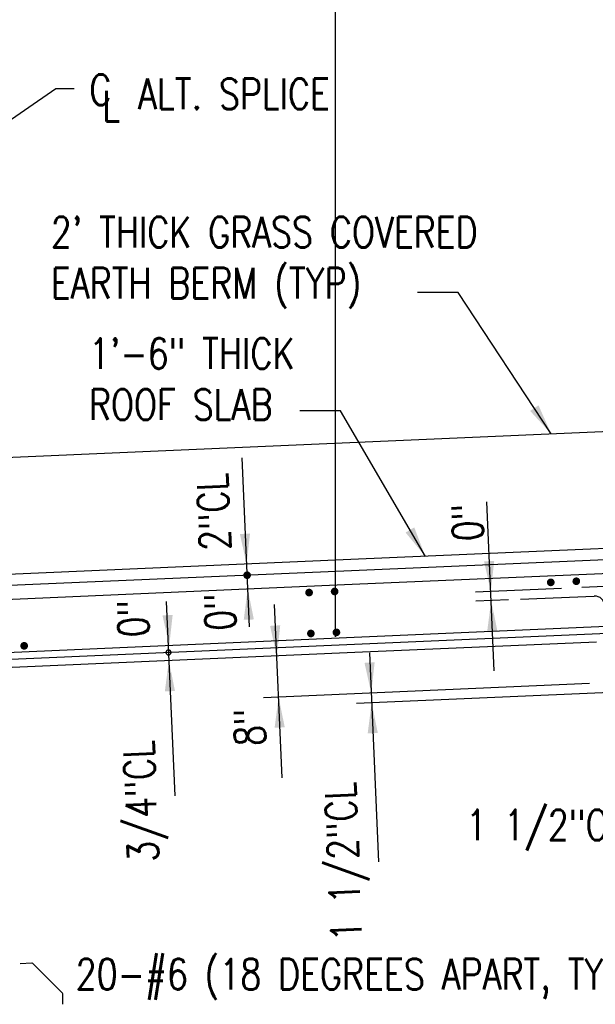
# Model space of a CAD drawing. Header units: inches. Extents: x -9715 to 32893, y -15613 to -1138.
# Tile 145 of 256: x 7388 to 7501, y -5570 to -5377. Entities that reach past the tile are written whole.
import ezdxf
from ezdxf.enums import TextEntityAlignment as Align

# ---------------------------------------------------------------- set-up
doc = ezdxf.new("R2010")
doc.units = ezdxf.units.IN
doc.header["$MEASUREMENT"] = 0
doc.layers.get('DEFPOINTS').update_dxf_attribs({"color": 11})
for name, color, linetype in [('S-ANNO-DIMS', 2, 'Continuous'), ('S-ANNO-TEXT', 2, 'Continuous'), ('S1', 2, 'Continuous'), ('S3', 4, 'Continuous')]:
    doc.layers.add(name, color=color, linetype=linetype)
doc.styles.add('125', font='romans.shx', dxfattribs={"width": 0.8, "height": 2})
doc.styles.add('DIM', font='ROMANS.shx', dxfattribs={"width": 0.8})
doc.dimstyles.new('DIM-16', dxfattribs={"dimscale": 0, "dimtxt": 6, "dimasz": 6, "dimexe": 3, "dimexo": 3, "dimgap": 3, "dimtad": 1, "dimdec": 1, "dimzin": 3, "dimdsep": 46, "dimlunit": 4, "dimtxsty": 'DIM', "dimcen": 0, "dimdle": 0.0625, "dimclrd": 256, "dimclre": 256, "dimclrt": 2, "dimazin": 0, "dimtfac": 1, "dimtdec": 1, "dimtmove": 1, "dimatfit": 0, "dimfxl": 0.0625, "dimfrac": 2, "dimtolj": 1, "dimtzin": 0, "dimarcsym": 0})

# ---------------------------------------------------------------- blocks, each defined once
blk = doc.blocks.new('*D152')
at = {"layer": 'DEFPOINTS', "color": 0}
for p in [(7884.75, -5283.1), (7884.75, -5423.58), (7284.92, -5500.98)]:
    blk.add_point(p, dxfattribs=at)
at = {"layer": 'S-ANNO-DIMS', "lineweight": -2}
for p, q in [((7284.92, -5497.98), (7284.92, -5280.1)), ((7884.75, -5420.58), (7884.75, -5280.1)), ((7290.92, -5283.1), (7878.75, -5283.1))]:
    blk.add_line(p, q, dxfattribs=at)
at = {"layer": 'S-ANNO-DIMS'}
for points in [[(7290.92, -5282.1), (7290.92, -5284.1), (7284.92, -5283.1)], [(7878.75, -5282.1), (7878.75, -5284.1), (7884.75, -5283.1)]]:
    blk.add_solid(points, dxfattribs=at)
at = {"layer": 'S-ANNO-DIMS', "color": 2, "insert": (7584.84, -5276.53), "char_height": 6, "attachment_point": 5, "style": 'DIM'}
blk.add_mtext('\\A1;50\'-0"', dxfattribs=at)

msp = doc.modelspace()

# ---------------------------------------------------------------- linework, layer by layer
at = {"layer": 'S-ANNO-DIMS'}
for p, q in [((7449.92073, -5355.74088), (7449.92073, -5498.16978)), ((7433.08156, -5496.2591), (7431.6353, -5463.13443)), ((7481.10766, -5504.83135), (7479.66132, -5471.70472)), ((7470.75276, -5482.28557), (7470.75276, -5482.28557)), ((7494.3013, -5488.71013), (7477.44504, -5489.44609)), ((7416.784, -5491.27887), (7418.4417, -5529.36311)), ((7439.50692, -5525.84667), (7438.02224, -5491.84201)), ((7483.92745, -5490.93143), (7477.5221, -5491.21109)), ((7456.63736, -5501.33808), (7458.42663, -5542.31914)), ((7471.54851, -5500.51133), (7471.54851, -5500.51133)), ((7499.78027, -5507.33593), (7435.82974, -5510.12807)), ((7530.8012, -5507.89306), (7454.07892, -5511.24283))]:
    msp.add_line(p, q, dxfattribs=at)
at = {"layer": 'S-ANNO-DIMS', "const_width": 0.74701}
msp.add_lwpolyline([(7432.26503, -5486.11228, 1), (7433.01204, -5486.11228, 1)], format="xyb", close=True, dxfattribs=at)
at = {"layer": 'S-ANNO-DIMS'}
for start, end in [(0, 180), (180, 0)]:
    msp.add_arc((7417.2176, -5501.24042), 0.49801, start, end, dxfattribs=at)
for points in [[(7433.21223, -5477.9322), (7431.22318, -5478.04106), (7432.5443, -5483.95379)], [(7481.09818, -5483.29416), (7479.10912, -5483.40303), (7480.43024, -5489.31575)], [(7431.97537, -5494.85443), (7433.96614, -5494.78364), (7432.75839, -5488.84672)], [(7479.72462, -5497.08577), (7481.71539, -5497.01499), (7480.50765, -5491.07806)], [(7418.03233, -5493.89543), (7416.04328, -5494.00429), (7417.36439, -5499.91702)], [(7439.13176, -5495.93425), (7437.14271, -5496.04312), (7438.46382, -5501.95584)], [(7416.50595, -5508.88806), (7418.49672, -5508.81728), (7417.28898, -5502.88036)], [(7457.64876, -5503.18301), (7455.65971, -5503.29187), (7456.98082, -5509.20459)], [(7438.03191, -5516.00544), (7440.02268, -5515.93465), (7438.81494, -5509.99773)], [(7456.2811, -5517.1202), (7458.27187, -5517.04941), (7457.06412, -5511.11249)]]:
    msp.add_solid(points, dxfattribs=at)
at = {"layer": 'S-ANNO-TEXT'}
msp.add_lwpolyline([(7396.52428, -5570.21078), (7396.52428, -5568.22995, 0.198912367), (7396.44913, -5568.04852), (7390.59632, -5562.2213, 0.210277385), (7390.40369, -5562.14639), (7388.10493, -5562.24676)], format="xyb", dxfattribs=at)
at = {"layer": 'S1'}
for points in [[(7469.3013, -5459.38281), (7503.83346, -5457.8751)], [(7326.48619, -5465.61825), (7469.3013, -5459.38281)]]:
    msp.add_lwpolyline(points, dxfattribs=at)
at = {"layer": 'S1', "color": 3}
for points in [[(7550.07313, -5478.82237), (7452.99662, -5483.06082)], [(7452.99662, -5483.06082), (7299.02171, -5489.78351)], [(7501.12961, -5499.2198), (7453.79238, -5501.28658)], [(7453.79238, -5501.28658), (7290.93715, -5508.397)]]:
    msp.add_lwpolyline(points, dxfattribs=at)
at = {"layer": 'S3', "color": 4}
for p, q in [((7515.62317, -5485.23144), (7453.21037, -5487.95644)), ((7453.21037, -5487.95644), (7317.24697, -5493.89273)), ((7486.2353, -5490.83066), (7500.72322, -5490.19811))]:
    msp.add_line(p, q, dxfattribs=at)
for points in [[(7841.16673, -5468.49251), (7453.09148, -5485.23338)], [(7852.59998, -5480.89592), (7542.17242, -5494.44948), (7453.66315, -5498.32686)], [(7453.09148, -5485.23338), (7326.52047, -5490.67241)], [(7453.66315, -5498.32686), (7317.24697, -5504.30292)]]:
    msp.add_lwpolyline(points, dxfattribs=at)
for points in [[(7453.72099, -5499.65153), (7910.65639, -5479.76238, 0.414252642), (7912.57187, -5477.67228), (7912.18798, -5468.87966)], [(7581.6957, -5568.32358), (7581.6957, -5552.84835, 0.198912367), (7581.10858, -5551.43092), (7517.73833, -5488.33776, 0.210277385), (7516.23346, -5487.75255), (7498.27438, -5488.53666)], [(7276.10054, -5500.29783), (7276.32186, -5505.36704, 0.414213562), (7278.41195, -5507.28225), (7453.72099, -5499.65153, 0.414252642)]]:
    msp.add_lwpolyline(points, format="xyb", dxfattribs=at)
at = {"layer": 'S3', "const_width": 0.75171}
for points in [[(7491.81524, -5487.51709, 1), (7492.56695, -5487.51709, 1)], [(7496.82187, -5487.2985, 1), (7497.57358, -5487.2985, 1)], [(7444.42037, -5489.51515, 1), (7445.17207, -5489.51515, 1)], [(7449.42699, -5489.29656, 1), (7450.1787, -5489.29656, 1)], [(7444.77049, -5497.53428, 1), (7445.5222, -5497.53428, 1)], [(7449.77711, -5497.31569, 1), (7450.52882, -5497.31569, 1)], [(7388.53846, -5499.95807, 1), (7389.29017, -5499.95807, 1)]]:
    msp.add_lwpolyline(points, format="xyb", close=True, dxfattribs=at)
at = {"layer": 'S3', "color": 4}
msp.add_arc((7500.81066, -5492.20076), 2.00456, 2.5, 92.5, dxfattribs=at)

# ---------------------------------------------------------------- texts
at = {"layer": 'S-ANNO-TEXT', "style": '125', "width": 0.8}
for s, p in [('C', (7401.69841, -5393.97493)), ('ALT. SPLICE', (7411.25669, -5394.78033)), ('L', (7404.24081, -5397.20843))]:
    msp.add_text(s, height=6, dxfattribs=at).set_placement(p)
for s, p in [('2"CL', (7429.3959, -5481.16539)), ('0"', (7479.01257, -5479.32681)), ('0"', (7430.48727, -5496.86457)), ('0"', (7413.44855, -5498.17436)), ('8"', (7436.28749, -5519.4873)), ('3/4"CL', (7415.325, -5542.19149)), ('1 1/2"CL', (7455.17499, -5557.74595))]:
    msp.add_text(s, height=6, rotation=92.5, dxfattribs=at).set_placement(p)
msp.add_text('1 1/2"CL(MIN)', height=6, dxfattribs=at).set_placement((7499.62415, -5538.07036), align=Align.CENTER)
at = {"layer": 'S-ANNO-TEXT', "char_height": 6, "attachment_point": 1, "style": '125'}
for s, insert, width in [("2' THICK GRASS COVERED EARTH BERM (TYP)", (7394.14405, -5415.86746), 98.8265583), ('1\'-6" THICK ROOF SLAB ', (7401.61917, -5439.66129), 61.2756896), ('20-#6 (18 DEGREES APART, TYP)', (7399.01691, -5561.30226), 166.0175778)]:
    msp.add_mtext(s, dxfattribs=dict(at, insert=insert, width=width))

# ---------------------------------------------------------------- dimensions: what is measured, and where the dimension line sits
at = {"layer": 'S-ANNO-DIMS'}
dim = msp.add_linear_dim(base=(7884.75185, -5283.10294), p1=(7284.92347, -5500.97578), p2=(7884.75185, -5423.58328), dimstyle='DIM-16', override={"dimscale": 1}, dxfattribs=at)
dim.commit()
dim.dimension.update_dxf_attribs({"geometry": '*D152', "text_midpoint": (7584.83766, -5276.53152)})

# ---------------------------------------------------------------- leaders
for points in [[(7372.36973, -5406.37016), (7395.11362, -5390.72242), (7398.71771, -5390.72242)], [(7492.26101, -5458.38037), (7474.05879, -5430.71801), (7466.08414, -5430.71801)], [(7467.58974, -5482.42367), (7450.94013, -5453.91632), (7442.96548, -5453.91632)]]:
    msp.add_leader(points, dimstyle='DIM-16', override={"dimscale": 1}, dxfattribs=at)

doc.saveas('drawing.dxf')
